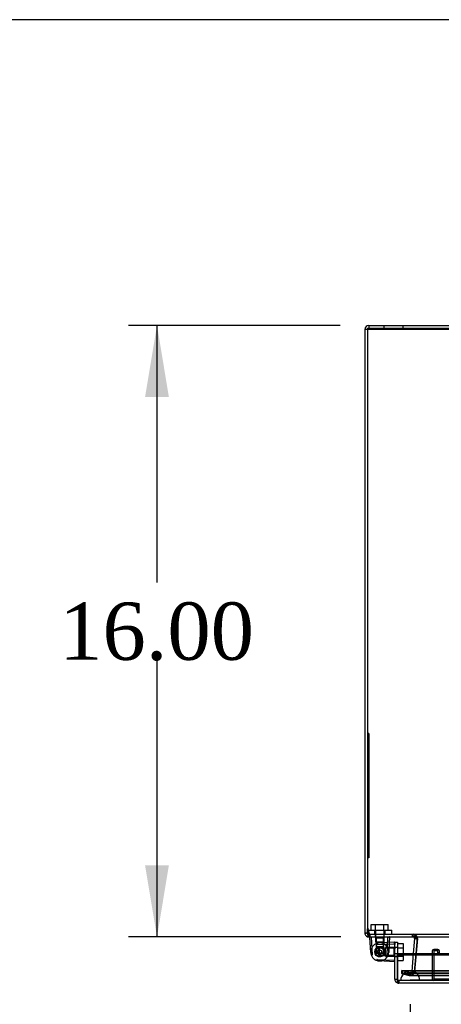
# Model space of a CAD drawing. Header units: inches. Extents: x 1 to 299, y -2 to 199.
# Tile 15 of 26: x 51 to 62, y 173 to 199. Entities that reach past the tile are written whole.
import ezdxf
from ezdxf.enums import TextEntityAlignment as Align
from ezdxf.lldxf.tags import DXFTag

# ---------------------------------------------------------------- set-up
doc = ezdxf.new("R2010")
doc.units = ezdxf.units.IN
doc.header["$MEASUREMENT"] = 0
for name, color, linetype in [('COM70220', 7, 'Continuous'), ('COM70708-4', 7, 'Continuous'), ('COM70709-12', 7, 'Continuous'), ('COM70710-7', 7, 'Continuous'), ('COM70712-12', 7, 'Continuous'), ('COM70714-4', 7, 'Continuous'), ('Default', 7, 'Continuous'), ('HNG86659-1', 7, 'Continuous'), ('HNG86659-2', 7, 'Continuous'), ('LAB86820', 7, 'Continuous'), ('SCS86661', 7, 'Continuous'), ('WAM30017', 7, 'Continuous')]:
    doc.layers.add(name, color=color, linetype=linetype)
doc.styles.add('SEACAD_Times_New_Roman', font='times.ttf')
tags = doc.linetypes.add('HIDDEN2', pattern=[0.1875, 0.125, -0.0625]).pattern_tags.tags
tags[6:7] = [DXFTag(74, 4), DXFTag(75, 0), DXFTag(340, '0'), DXFTag(46, 0.0), DXFTag(50, 0.0), DXFTag(44, 0.0), DXFTag(45, 0.0)]
tags[4:5] = [DXFTag(74, 4), DXFTag(75, 0), DXFTag(340, '0'), DXFTag(46, 0.0), DXFTag(50, 0.0), DXFTag(44, 0.0), DXFTag(45, 0.0)]
doc.dimstyles.new('HAMMOND_(STH_-_300x200)', dxfattribs={"dimtxt": 1.5, "dimasz": 1.875, "dimexe": 0.75, "dimexo": 0.75, "dimgap": 0.375, "dimtad": 0, "dimtih": 1, "dimtoh": 1, "dimzin": 0, "dimdsep": 46, "dimtxsty": 'SEACAD_Times_New_Roman', "dimblk1": '_SE_FILLED', "dimblk2": '_SE_FILLED', "dimsah": 1, "dimcen": 0.75, "dimadec": 0, "dimazin": 0, "dimtfac": 0.8, "dimtofl": 0, "dimtmove": 0, "dimatfit": 3, "dimfxl": 1, "dimtolj": 1, "dimtzin": 0, "dimarcsym": 0})

# ---------------------------------------------------------------- blocks, each defined once
blk = doc.blocks.new('SE3')
at = {"layer": 'COM70220', "color": 7, "linetype": 'HIDDEN2'}
for p, q in [((61.2, 174.04), (60.95, 174.04)), ((94.319, 174.04), (61.2, 174.04)), ((60.95, 173.794), (60.701, 173.792)), ((60.701, 173.792), (60.701, 173.791)), ((61.2, 173.792), (60.701, 173.792)), ((61.2, 173.791), (60.701, 173.791)), ((61.199, 173.792), (60.95, 173.794)), ((61.2, 173.794), (60.95, 173.794)), ((61.199, 173.791), (61.199, 173.792)), ((94.319, 173.794), (61.2, 173.794)), ((94.319, 173.792), (61.2, 173.792)), ((94.319, 173.791), (61.2, 173.791))]:
    blk.add_line(p, q, dxfattribs=at)
blk.add_arc((60.95, 173.79), 0.25, 0, 180, dxfattribs=at)
at = {"layer": 'COM70708-4', "color": 7, "linetype": 'Continuous'}
for p, q in [((59.868, 190.928), (59.868, 190.856)), ((59.868, 190.928), (95.688, 190.928)), ((59.76, 190.82), (59.76, 175.036)), ((59.832, 190.82), (59.76, 190.82)), ((59.868, 190.856), (95.688, 190.856)), ((59.76, 175.036), (59.765, 175.006)), ((59.76, 175.036), (59.832, 175.036)), ((59.834, 175.026), (59.765, 175.006)), ((59.832, 175.036), (59.832, 175.143)), ((59.832, 175.036), (59.834, 175.026)), ((59.868, 174.998), (59.868, 174.928)), ((59.868, 174.928), (59.884, 174.928)), ((61.046, 174.923), (61.05, 174.928)), ((61.049, 174.921), (61.053, 174.927)), ((61.063, 174.889), (61.028, 174.491)), ((61.049, 174.921), (61.046, 174.923)), ((61.063, 174.895), (61.119, 174.9)), ((61.063, 174.889), (61.063, 174.895)), ((61.063, 174.889), (61.126, 174.884)), ((61.1, 174.491), (61.127, 174.796)), ((61.13, 174.834), (61.131, 174.847))]:
    blk.add_line(p, q, dxfattribs=at)
at = {"layer": 'COM70708-4', "color": 7, "linetype": 'HIDDEN2'}
for p, q in [((60.26, 190.928), (60.26, 190.856)), ((60.76, 190.856), (60.76, 190.928)), ((59.834, 175.026), (59.765, 175.006)), ((59.884, 175), (59.868, 175)), ((59.868, 175), (59.868, 174.998)), ((60.031, 175), (60.031, 174.928)), ((60.271, 174.928), (60.271, 175)), ((61.006, 174.928), (61.006, 175)), ((61.027, 174.928), (61.027, 175)), ((61.046, 174.923), (61.085, 174.983)), ((61.05, 174.928), (61.085, 174.983)), ((61.053, 174.927), (61.092, 174.979)), ((61.092, 174.979), (61.085, 174.983)), ((61.119, 174.9), (61.135, 174.901)), ((61.126, 174.884), (61.135, 174.883)), ((61.127, 174.796), (61.13, 174.834)), ((61.131, 174.847), (61.135, 174.883)), ((61.135, 174.883), (61.135, 174.901)), ((61.028, 174.491), (60.987, 174.02)), ((61.058, 174.014), (61.1, 174.491)), ((60.737, 174.043), (60.718, 173.974)), ((60.718, 173.974), (60.923, 173.919)), ((60.942, 173.989), (60.737, 174.043)), ((60.942, 173.989), (60.923, 173.919)), ((60.923, 173.919), (60.951, 173.915)), ((60.942, 173.989), (60.951, 173.987)), ((60.951, 173.987), (60.971, 173.994)), ((60.951, 173.987), (60.951, 173.915)), ((60.971, 173.994), (60.986, 174.015)), ((60.971, 173.994), (61.012, 173.934)), ((60.986, 174.015), (60.987, 174.02)), ((60.986, 174.015), (61.056, 173.998)), ((60.987, 174.02), (61.058, 174.014)), ((61.056, 173.998), (61.058, 174.014))]:
    blk.add_line(p, q, dxfattribs=at)
at = {"layer": 'COM70708-4', "color": 7, "linetype": 'Continuous'}
for centre, radius, start, end in [((59.868, 190.82), 0.108, 90, 180), ((59.868, 175.036), 0.108, 196.2388, 270), ((59.868, 175.036), 0.036, 196.2388, 270), ((61.027, 174.892), 0.036, 4.6176, 53.1651)]:
    blk.add_arc(centre, radius, start, end, dxfattribs=at)
at = {"layer": 'COM70708-4', "color": 7, "linetype": 'HIDDEN2'}
for centre, radius, start, end in [((59.868, 190.82), 0.036, 90, 180), ((61.027, 174.892), 0.108, 57.2231, 90), ((61.027, 174.892), 0.108, 4.6177, 53.1651), ((60.951, 174.023), 0.108, 269.9999, 304.2101), ((60.951, 174.023), 0.108, 304.2101, 346.2157)]:
    blk.add_arc(centre, radius, start, end, dxfattribs=at)
at = {"layer": 'COM70709-12', "color": 7, "linetype": 'Continuous'}
for p, q in [((59.832, 190.858), (59.832, 190.827)), ((59.832, 190.827), (95.688, 190.827)), ((59.832, 190.827), (59.832, 175.143)), ((59.832, 175.143), (59.87, 174.991)), ((59.884, 174.928), (95.636, 174.928)), ((61.13, 174.831), (61.101, 174.491)), ((61.126, 174.889), (61.126, 174.883))]:
    blk.add_line(p, q, dxfattribs=at)
at = {"layer": 'COM70709-12', "color": 7, "linetype": 'HIDDEN2'}
for p, q in [((59.832, 190.858), (95.688, 190.858)), ((59.832, 175.173), (59.87, 175.021)), ((59.87, 175.021), (59.87, 174.991)), ((59.884, 175), (95.636, 175)), ((59.884, 175), (59.884, 174.928)), ((59.894, 175), (59.894, 174.928)), ((61.004, 175), (61.004, 174.928)), ((61.13, 174.825), (61.064, 174.043)), ((61.124, 174.892), (61.124, 174.892)), ((61.13, 174.825), (61.13, 174.831)), ((61.131, 174.845), (61.131, 174.851)), ((61.101, 174.491), (61.064, 174.049)), ((60.732, 174.047), (94.788, 174.047)), ((60.944, 173.992), (60.732, 174.047)), ((60.732, 173.977), (60.732, 174.047)), ((60.732, 173.977), (94.788, 173.977)), ((60.944, 173.923), (60.732, 173.977)), ((60.944, 173.992), (60.944, 173.923)), ((60.958, 173.991), (94.562, 173.991)), ((60.958, 173.919), (94.562, 173.919)), ((61.064, 174.049), (61.039, 174.024)), ((61.064, 174.043), (61.039, 174.017)), ((61.039, 174.024), (61.039, 174.017)), ((61.064, 174.043), (61.064, 174.049))]:
    blk.add_line(p, q, dxfattribs=at)
at = {"layer": 'COM70709-12', "color": 7, "linetype": 'Continuous'}
for centre, start_param in [((61.004, 174.851), 2.985222), ((61.004, 174.845), 3.166269)]:
    blk.add_ellipse(centre, major_axis=(-0.128, 0), ratio=0.996195, start_param=start_param, end_param=3.445043, dxfattribs=at)
at = {"layer": 'COM70709-12', "color": 7, "linetype": 'HIDDEN2'}
blk.add_ellipse((61.004, 174.845), major_axis=(-0.128, 0), ratio=0.996195, start_param=2.985222, end_param=3.166269, dxfattribs=at)
for points, knots in [([(59.87, 175.021), (59.871, 175.018), (59.872, 175.015), (59.875, 175.01), (59.876, 175.008), (59.878, 175.004), (59.879, 175.003), (59.882, 175.001), (59.883, 175), (59.884, 175)], [0, 0, 0, 0, 0.25, 0.25, 0.5, 0.5, 0.75, 0.75, 1, 1, 1, 1]), ([(61.004, 175), (61.011, 175), (61.017, 175), (61.031, 175), (61.037, 175), (61.05, 174.999), (61.056, 174.998), (61.068, 174.995), (61.074, 174.993), (61.079, 174.989)], [0, 0, 0, 0, 0.125, 0.125, 0.25, 0.25, 0.375, 0.375, 0.5, 0.5, 0.5, 0.5]), ([(61.095, 174.975), (61.099, 174.969), (61.104, 174.961), (61.112, 174.942), (61.115, 174.932), (61.121, 174.908), (61.124, 174.896), (61.126, 174.883)], [0.625, 0.625, 0.625, 0.625, 0.75, 0.75, 0.875, 0.875, 1, 1, 1, 1]), ([(60.944, 173.992), (60.952, 173.991), (60.96, 173.991), (60.976, 173.992), (60.984, 173.994), (60.999, 174), (61.007, 174.004), (61.023, 174.013), (61.031, 174.019), (61.039, 174.024)], [0, 0, 0, 0, 0.25, 0.25, 0.5, 0.5, 0.75, 0.75, 1, 1, 1, 1]), ([(60.968, 173.921), (60.976, 173.923), (60.984, 173.929), (60.999, 173.947), (61.007, 173.959), (61.023, 173.987), (61.031, 174.002), (61.039, 174.017)], [0.25, 0.25, 0.25, 0.25, 0.5, 0.5, 0.75, 0.75, 1, 1, 1, 1])]:
    blk.add_open_spline(points, degree=3, knots=knots, dxfattribs=at)
at = {"layer": 'COM70709-12', "color": 7, "linetype": 'Continuous'}
for points, knots in [([(59.87, 174.991), (59.872, 174.972), (59.875, 174.956), (59.879, 174.934), (59.882, 174.928), (59.884, 174.928)], [0, 0, 0, 0, 0.5, 0.5, 1, 1, 1, 1]), ([(61.004, 174.928), (61.007, 174.928), (61.013, 174.928), (61.022, 174.928), (61.031, 174.928), (61.039, 174.928), (61.048, 174.928), (61.056, 174.928), (61.064, 174.927), (61.072, 174.926), (61.082, 174.924), (61.095, 174.921), (61.106, 174.914), (61.113, 174.907), (61.118, 174.902), (61.122, 174.896), (61.125, 174.891), (61.126, 174.889)], [0, 0, 0, 0, 0.063093, 0.126012, 0.188588, 0.250653, 0.312042, 0.372603, 0.432197, 0.490695, 0.547978, 0.671793, 0.788214, 0.843718, 0.897427, 0.949464, 1, 1, 1, 1])]:
    blk.add_open_spline(points, degree=3, knots=knots, dxfattribs=at)
at = {"layer": 'COM70709-12', "color": 7, "linetype": 'HIDDEN2'}
blk.add_open_spline([(60.944, 173.923), (60.949, 173.92), (60.954, 173.919), (60.958, 173.919)], degree=3, dxfattribs=at)
at = {"layer": 'COM70710-7', "color": 7, "linetype": 'HIDDEN2'}
for p, q in [((59.832, 190.856), (59.868, 190.856)), ((61.085, 174.923), (61.085, 174.983)), ((61.092, 174.921), (61.092, 174.979)), ((61.135, 174.889), (61.058, 174.02)), ((61.133, 174.895), (61.133, 174.901)), ((61.133, 174.901), (61.135, 174.883)), ((61.134, 174.892), (61.134, 174.892)), ((60.737, 174.043), (94.783, 174.043)), ((60.737, 174.043), (60.737, 173.974)), ((60.942, 173.919), (60.737, 173.974)), ((60.737, 173.974), (94.783, 173.974)), ((60.942, 173.989), (60.942, 173.919)), ((61.005, 173.992), (60.951, 173.987)), ((60.951, 173.915), (94.57, 173.915)), ((60.958, 173.987), (94.57, 173.987)), ((61.012, 173.994), (61.005, 173.992)), ((61.005, 173.992), (61.005, 173.93)), ((61.012, 173.934), (61.005, 173.93)), ((61.055, 174.015), (61.012, 173.994)), ((61.012, 173.994), (61.012, 173.934)), ((61.055, 174.015), (61.055, 173.998)), ((61.058, 174.014), (61.055, 173.998)), ((61.058, 174.02), (61.058, 174.014))]:
    blk.add_line(p, q, dxfattribs=at)
at = {"layer": 'COM70710-7', "color": 7, "linetype": 'Continuous'}
for p, q in [((59.835, 175.026), (59.832, 175.036)), ((59.835, 175.006), (59.832, 175.036)), ((59.835, 175.026), (59.835, 175.006))]:
    blk.add_line(p, q, dxfattribs=at)
at = {"layer": 'COM70710-7', "color": 7, "linetype": 'HIDDEN2'}
blk.add_arc((60.992, 174.716), 0.228, 51.7223, 63.9782, dxfattribs=at)
blk.add_open_spline([(59.868, 174.928), (59.865, 174.928), (59.863, 174.93), (59.857, 174.938), (59.854, 174.943), (59.849, 174.957), (59.846, 174.965), (59.84, 174.984), (59.838, 174.995), (59.835, 175.006)], degree=3, knots=[0, 0, 0, 0, 0.25, 0.25, 0.5, 0.5, 0.75, 0.75, 1, 1, 1, 1], dxfattribs=at)
at = {"layer": 'COM70712-12', "color": 7, "linetype": 'Continuous'}
for p, q in [((60.545, 174.779), (60.545, 174.79)), ((60.545, 174.79), (60.617, 174.79)), ((60.545, 174.665), (60.545, 174.729)), ((60.617, 174.79), (60.617, 174.665)), ((60.545, 174.665), (60.545, 174.616)), ((60.545, 174.491), (60.545, 174.616)), ((60.545, 173.826), (60.545, 174.491)), ((60.545, 174.491), (60.617, 174.491)), ((60.617, 174.665), (60.617, 174.616)), ((60.617, 174.616), (60.617, 174.491)), ((60.617, 173.826), (60.617, 174.491)), ((60.617, 174.491), (94.903, 174.491)), ((60.617, 174.491), (60.617, 174.46)), ((60.617, 174.46), (60.617, 173.781)), ((60.617, 174.46), (94.903, 174.46)), ((60.545, 173.826), (60.617, 173.826)), ((60.617, 173.725), (60.617, 173.826)), ((60.617, 173.725), (60.617, 173.825)), ((60.617, 173.781), (60.617, 173.723)), ((60.617, 173.725), (60.617, 173.725)), ((94.867, 173.718), (60.653, 173.718))]:
    blk.add_line(p, q, dxfattribs=at)
at = {"layer": 'COM70712-12', "color": 7, "linetype": 'HIDDEN2'}
for p, q in [((60.617, 174.655), (60.545, 174.655)), ((60.545, 174.415), (60.617, 174.415)), ((94.867, 173.79), (60.653, 173.79)), ((60.653, 173.79), (60.653, 173.718))]:
    blk.add_line(p, q, dxfattribs=at)
at = {"layer": 'COM70712-12', "color": 7, "linetype": 'Continuous'}
for radius, start, end in [(0.108, 180, 250.5288), (0.036, 180, 182.6798), (0.108, 250.5509, 270)]:
    blk.add_arc((60.653, 173.826), radius, start, end, dxfattribs=at)
at = {"layer": 'COM70712-12', "color": 7, "linetype": 'HIDDEN2'}
blk.add_arc((60.653, 173.826), 0.036, 182.6798, 270, dxfattribs=at)
blk.add_ellipse((60.653, 173.826), major_axis=(-0.0396, 0), ratio=0.908294, start_param=0.436332, end_param=1.570796, dxfattribs=at)
at = {"layer": 'COM70712-12', "color": 7, "linetype": 'Continuous'}
blk.add_ellipse((60.653, 173.826), major_axis=(-0.119, 0), ratio=0.908294, start_param=1.263899, end_param=1.570796, dxfattribs=at)
at = {"layer": 'COM70714-4', "color": 7, "linetype": 'HIDDEN2'}
for p, q in [((61.526, 174.56), (61.526, 173.833)), ((61.566, 174.56), (61.566, 173.833)), ((61.671, 174.603), (61.569, 174.603)), ((61.671, 174.563), (61.569, 174.563)), ((61.674, 174.509), (61.674, 174.56)), ((61.714, 174.509), (61.674, 174.509)), ((61.714, 174.509), (61.714, 174.56)), ((61.569, 173.83), (62.296, 173.83))]:
    blk.add_line(p, q, dxfattribs=at)
for centre, radius, start, end in [((61.569, 174.56), 0.043, 90, 180), ((61.569, 174.56), 0.003, 90, 180), ((61.671, 174.56), 0.043, 0, 90), ((61.671, 174.56), 0.003, 0, 90), ((61.569, 173.833), 0.043, 180, 270), ((61.569, 173.833), 0.003, 180, 270)]:
    blk.add_arc(centre, radius, start, end, dxfattribs=at)
at = {"layer": 'HNG86659-1', "color": 7, "linetype": 'HIDDEN2'}
for p, q in [((60.033, 174.928), (60.054, 174.907)), ((60.248, 174.907), (60.269, 174.928)), ((59.958, 174.458), (59.935, 174.918)), ((60.054, 174.907), (60.248, 174.907)), ((60.054, 174.907), (60.054, 174.674)), ((60.054, 174.907), (60.054, 174.674)), ((60.054, 174.674), (60.054, 174.606)), ((60.054, 174.674), (60.248, 174.674)), ((60.248, 174.674), (60.248, 174.907)), ((60.248, 174.907), (60.248, 174.674)), ((60.248, 174.606), (60.248, 174.674)), ((60.345, 174.458), (60.367, 174.918)), ((60.4, 174.783), (60.387, 174.523)), ((60.533, 174.751), (60.533, 174.751)), ((60.054, 174.606), (60.054, 174.515)), ((60.054, 174.515), (60.248, 174.515)), ((60.054, 174.515), (60.151, 174.459)), ((60.132, 174.631), (60.076, 174.535)), ((60.076, 174.535), (60.132, 174.438)), ((60.132, 174.631), (60.132, 174.438)), ((60.291, 174.631), (60.132, 174.631)), ((60.132, 174.438), (60.291, 174.438)), ((60.151, 174.459), (60.248, 174.515)), ((60.248, 174.515), (60.248, 174.606)), ((60.524, 174.631), (60.291, 174.631)), ((60.524, 174.631), (60.291, 174.631)), ((60.291, 174.631), (60.291, 174.438)), ((60.291, 174.438), (60.524, 174.438)), ((60.524, 174.438), (60.291, 174.438)), ((60.545, 174.653), (60.524, 174.631)), ((60.524, 174.631), (60.524, 174.438)), ((60.524, 174.438), (60.545, 174.417)), ((60.533, 174.319), (60.533, 174.318))]:
    blk.add_line(p, q, dxfattribs=at)
at = {"layer": 'HNG86659-1', "color": 7, "linetype": 'Continuous'}
for p, q in [((59.915, 174.523), (59.896, 174.916)), ((59.935, 174.917), (59.935, 174.917)), ((60.074, 174.728), (60.091, 174.729)), ((60.091, 174.729), (60.532, 174.751)), ((60.533, 174.79), (60.14, 174.771)), ((60.367, 174.917), (60.368, 174.917)), ((60.407, 174.916), (60.4, 174.783)), ((60.532, 174.751), (60.534, 174.751)), ((60.545, 174.76), (60.545, 174.778)), ((60.545, 174.76), (60.545, 174.729)), ((60.074, 174.341), (60.091, 174.341)), ((60.091, 174.341), (60.532, 174.319)), ((60.533, 174.279), (60.14, 174.299)), ((60.532, 174.319), (60.534, 174.319))]:
    blk.add_line(p, q, dxfattribs=at)
at = {"layer": 'HNG86659-1', "color": 7, "linetype": 'HIDDEN2'}
for radius in [0.132, 0.132, 0.12]:
    blk.add_circle((60.151, 174.535), radius, dxfattribs=at)
at = {"layer": 'HNG86659-1', "color": 7, "linetype": 'Continuous'}
for centre, radius, start, end in [((59.908, 174.917), 0.0118, 90, 164.6377), ((60.395, 174.917), 0.0118, 15.3623, 90), ((59.908, 174.917), 0.0118, 164.6409, 182.8176), ((59.901, 174.719), 0.201, 80.3404, 91.3274), ((60.151, 174.535), 0.236, 105.4689, 180), ((60.151, 174.535), 0.236, 92.8208, 105.4689), ((60.401, 174.719), 0.201, 88.6775, 99.6547), ((60.395, 174.917), 0.0118, 357.1824, 15.3591), ((60.533, 174.778), 0.0118, 71.3111, 92.8208), ((60.533, 174.778), 0.0118, 0, 71.3111), ((60.366, 174.768), 0.172, 357.9483, 7.0528), ((60.151, 174.535), 0.236, 173.041, 193.6365), ((60.151, 174.535), 0.236, 180, 254.5311), ((60.151, 174.535), 0.236, 149.2635, 151.2117), ((60.151, 174.535), 0.236, 254.5311, 267.1792), ((60.533, 174.291), 0.0118, 267.1792, 288.6889), ((60.366, 174.301), 0.172, 352.9472, 2.0517), ((60.533, 174.291), 0.0118, 288.6889, 0)]:
    blk.add_arc(centre, radius, start, end, dxfattribs=at)
at = {"layer": 'HNG86659-1', "color": 7, "linetype": 'HIDDEN2'}
for centre, radius, start, end in [((59.918, 174.749), 0.172, 87.9483, 97.0528), ((60.151, 174.535), 0.236, 144.6194, 149.2635), ((60.151, 174.535), 0.236, 100.2232, 121.5301), ((60.151, 174.535), 0.236, 59.2635, 98.9348), ((60.151, 174.535), 0.236, 59.2635, 92.8208), ((60.151, 174.535), 0.236, 300.7365, 59.2635), ((60.385, 174.749), 0.172, 82.9472, 92.0517), ((60.335, 174.785), 0.201, 350.3453, 1.3225), ((60.151, 174.535), 0.12, 90, 270), ((60.151, 174.535), 0.236, 242.3861, 300.7365), ((60.151, 174.535), 0.236, 267.1792, 300.7365), ((60.335, 174.284), 0.201, 358.6726, 9.6596)]:
    blk.add_arc(centre, radius, start, end, dxfattribs=at)
for points, knots in [([(59.924, 174.922), (59.924, 174.924), (59.924, 174.925), (59.925, 174.928), (59.925, 174.928), (59.926, 174.928)], [0, 0, 0, 0, 0.5, 0.5, 1, 1, 1, 1]), ([(60.379, 174.922), (60.378, 174.924), (60.378, 174.925), (60.378, 174.928), (60.377, 174.928), (60.377, 174.928)], [0, 0, 0, 0, 0.5, 0.5, 1, 1, 1, 1]), ([(59.935, 174.918), (59.933, 174.917), (59.931, 174.918), (59.927, 174.92), (59.926, 174.921), (59.924, 174.922)], [0, 0, 0, 0, 0.5, 0.5, 1, 1, 1, 1]), ([(60.367, 174.918), (60.369, 174.917), (60.371, 174.918), (60.375, 174.92), (60.377, 174.921), (60.379, 174.922)], [0, 0, 0, 0, 0.5, 0.5, 1, 1, 1, 1]), ([(59.924, 174.472), (59.926, 174.471), (59.928, 174.471), (59.934, 174.471), (59.937, 174.471), (59.943, 174.471), (59.944, 174.47), (59.948, 174.47), (59.95, 174.469), (59.953, 174.467), (59.954, 174.465), (59.956, 174.462), (59.957, 174.46), (59.958, 174.458)], [0, 0, 0, 0, 0.25, 0.25, 0.5, 0.5, 0.625, 0.625, 0.75, 0.75, 0.875, 0.875, 1, 1, 1, 1]), ([(60.379, 174.472), (60.377, 174.471), (60.374, 174.471), (60.368, 174.471), (60.365, 174.471), (60.36, 174.471), (60.358, 174.47), (60.354, 174.47), (60.352, 174.469), (60.349, 174.467), (60.348, 174.465), (60.346, 174.462), (60.345, 174.46), (60.345, 174.458)], [0, 0, 0, 0, 0.25, 0.25, 0.5, 0.5, 0.625, 0.625, 0.75, 0.75, 0.875, 0.875, 1, 1, 1, 1])]:
    blk.add_open_spline(points, degree=3, knots=knots, dxfattribs=at)
at = {"layer": 'HNG86659-1', "color": 7, "linetype": 'Continuous'}
for points, knots in [([(60.088, 174.762), (60.088, 174.76), (60.088, 174.758), (60.088, 174.752), (60.088, 174.749), (60.087, 174.743), (60.087, 174.741), (60.086, 174.738), (60.085, 174.736), (60.083, 174.733), (60.082, 174.731), (60.078, 174.729), (60.076, 174.729), (60.074, 174.728)], [0, 0, 0, 0, 0.25, 0.25, 0.5, 0.5, 0.625, 0.625, 0.75, 0.75, 0.875, 0.875, 1, 1, 1, 1]), ([(60.534, 174.751), (60.534, 174.753), (60.535, 174.755), (60.536, 174.758), (60.537, 174.76), (60.538, 174.762)], [0, 0, 0, 0, 0.5, 0.5, 1, 1, 1, 1]), ([(60.538, 174.762), (60.54, 174.762), (60.542, 174.762), (60.544, 174.761), (60.545, 174.761), (60.545, 174.76)], [0, 0, 0, 0, 0.5, 0.5, 1, 1, 1, 1]), ([(60.088, 174.307), (60.088, 174.309), (60.088, 174.312), (60.088, 174.317), (60.088, 174.321), (60.087, 174.326), (60.087, 174.328), (60.086, 174.332), (60.085, 174.334), (60.083, 174.337), (60.082, 174.338), (60.078, 174.34), (60.076, 174.341), (60.074, 174.341)], [0, 0, 0, 0, 0.25, 0.25, 0.5, 0.5, 0.625, 0.625, 0.75, 0.75, 0.875, 0.875, 1, 1, 1, 1]), ([(60.534, 174.319), (60.534, 174.317), (60.535, 174.315), (60.536, 174.311), (60.537, 174.309), (60.538, 174.307)], [0, 0, 0, 0, 0.5, 0.5, 1, 1, 1, 1]), ([(60.538, 174.307), (60.54, 174.307), (60.542, 174.308), (60.544, 174.308), (60.545, 174.309), (60.545, 174.309)], [0, 0, 0, 0, 0.5, 0.5, 1, 1, 1, 1])]:
    blk.add_open_spline(points, degree=3, knots=knots, dxfattribs=at)
at = {"layer": 'HNG86659-2', "color": 7, "linetype": 'HIDDEN2'}
for p, q in [((60.036, 174.559), (60.03, 174.553)), ((60.03, 174.517), (60.035, 174.51)), ((60.033, 174.568), (60.036, 174.559)), ((60.035, 174.51), (60.033, 174.502)), ((60.056, 174.604), (60.047, 174.601)), ((60.047, 174.469), (60.055, 174.466)), ((60.055, 174.466), (60.056, 174.457)), ((60.056, 174.613), (60.056, 174.604)), ((60.092, 174.637), (60.083, 174.637)), ((60.083, 174.432), (60.092, 174.433)), ((60.097, 174.645), (60.092, 174.637)), ((60.092, 174.433), (60.096, 174.425)), ((60.13, 174.413), (60.138, 174.417)), ((60.139, 174.652), (60.131, 174.656)), ((60.138, 174.417), (60.146, 174.412)), ((60.146, 174.658), (60.139, 174.652)), ((60.181, 174.415), (60.187, 174.422)), ((60.188, 174.647), (60.182, 174.654)), ((60.187, 174.422), (60.196, 174.42)), ((60.197, 174.649), (60.188, 174.647)), ((60.227, 174.438), (60.23, 174.447)), ((60.23, 174.622), (60.228, 174.631)), ((60.239, 174.621), (60.23, 174.622)), ((60.23, 174.447), (60.239, 174.448)), ((60.259, 174.583), (60.26, 174.591)), ((60.267, 174.577), (60.259, 174.583)), ((60.259, 174.486), (60.266, 174.491)), ((60.26, 174.477), (60.259, 174.486)), ((60.269, 174.534), (60.274, 174.542)), ((60.274, 174.527), (60.269, 174.534))]:
    blk.add_line(p, q, dxfattribs=at)
for radius in [0.118, 0.0492]:
    blk.add_circle((60.151, 174.535), radius, dxfattribs=at)
for start, end in [(171.5538, 188.4462), (147.536, 164.4283), (195.3038, 212.1962), (123.5181, 140.4104), (219.3217, 236.214), (243.3396, 260.2319), (99.5003, 116.3926), (75.4824, 92.3747), (267.3574, 284.2497), (291.3753, 308.2676), (51.4646, 68.3569), (27.4467, 44.339), (315.3931, 332.2855), (339.411, 356.3033), (3.4288, 20.3212)]:
    blk.add_arc((60.151, 174.535), 0.123, start, end, dxfattribs=at)
at = {"layer": 'LAB86820', "color": 7, "linetype": 'HIDDEN2'}
for p, q in [((59.862, 180.25), (59.832, 180.25)), ((59.862, 180.25), (59.862, 177)), ((59.867, 180.086), (59.862, 180.086)), ((59.867, 180.086), (59.862, 180.086)), ((59.867, 180.029), (59.867, 180.086)), ((59.867, 180.075), (59.862, 180.075)), ((59.867, 180.04), (59.862, 180.04)), ((59.867, 180.025), (59.862, 180.025)), ((59.867, 180.022), (59.862, 180.022)), ((59.867, 180.001), (59.862, 180.001)), ((59.867, 179.991), (59.862, 179.991)), ((59.867, 179.975), (59.862, 179.975)), ((59.867, 179.965), (59.862, 179.965)), ((59.867, 179.964), (59.862, 179.964)), ((59.867, 179.934), (59.862, 179.934)), ((59.867, 179.924), (59.862, 179.924)), ((59.867, 179.909), (59.862, 179.909)), ((59.867, 179.898), (59.862, 179.898)), ((59.867, 179.859), (59.862, 179.859)), ((59.867, 179.848), (59.862, 179.848)), ((59.867, 179.837), (59.862, 179.837)), ((59.867, 179.828), (59.862, 179.828)), ((59.867, 180.039), (59.867, 180.075)), ((59.867, 180.001), (59.867, 180.025)), ((59.867, 180.022), (59.867, 180.002)), ((59.867, 179.991), (59.867, 180.001)), ((59.867, 179.964), (59.867, 179.975)), ((59.867, 179.934), (59.867, 179.964)), ((59.867, 179.924), (59.867, 179.934)), ((59.867, 179.861), (59.867, 179.909)), ((59.867, 179.876), (59.867, 179.871)), ((59.867, 179.846), (59.867, 179.848)), ((59.867, 179.78), (59.867, 179.828)), ((59.867, 179.817), (59.862, 179.817)), ((59.867, 179.778), (59.862, 179.778)), ((59.867, 179.776), (59.862, 179.776)), ((59.867, 179.775), (59.862, 179.775)), ((59.867, 179.724), (59.862, 179.724)), ((59.867, 179.714), (59.862, 179.714)), ((59.867, 179.631), (59.862, 179.631)), ((59.867, 179.62), (59.862, 179.62)), ((59.867, 179.611), (59.862, 179.611)), ((59.867, 179.61), (59.862, 179.61)), ((59.867, 179.609), (59.862, 179.609)), ((59.867, 179.599), (59.862, 179.599)), ((59.867, 179.588), (59.862, 179.588)), ((59.867, 179.586), (59.862, 179.586)), ((59.867, 179.58), (59.862, 179.58)), ((59.867, 179.573), (59.862, 179.573)), ((59.867, 179.795), (59.867, 179.79)), ((59.867, 179.724), (59.867, 179.766)), ((59.867, 179.745), (59.867, 179.766)), ((59.867, 179.714), (59.867, 179.724)), ((59.867, 179.643), (59.867, 179.702)), ((59.867, 179.663), (59.867, 179.685)), ((59.867, 179.62), (59.867, 179.631)), ((59.867, 179.599), (59.867, 179.609)), ((59.867, 179.588), (59.867, 179.599)), ((59.867, 179.58), (59.867, 179.588)), ((59.867, 179.517), (59.867, 179.573)), ((59.867, 179.559), (59.862, 179.559)), ((59.867, 179.559), (59.862, 179.559)), ((59.867, 179.528), (59.862, 179.528)), ((59.867, 179.517), (59.862, 179.517)), ((59.867, 179.515), (59.862, 179.515)), ((59.867, 179.509), (59.862, 179.509)), ((59.867, 179.508), (59.862, 179.508)), ((59.867, 179.498), (59.862, 179.498)), ((59.867, 179.442), (59.862, 179.442)), ((59.867, 179.431), (59.862, 179.431)), ((59.867, 179.431), (59.862, 179.431)), ((59.867, 179.43), (59.862, 179.43)), ((59.867, 179.42), (59.862, 179.42)), ((59.867, 179.414), (59.862, 179.414)), ((59.867, 179.404), (59.862, 179.404)), ((59.867, 179.346), (59.862, 179.346)), ((59.867, 179.336), (59.862, 179.336)), ((59.867, 179.336), (59.862, 179.336)), ((59.867, 179.326), (59.862, 179.326)), ((59.867, 179.326), (59.862, 179.326)), ((59.867, 179.559), (59.867, 179.517)), ((59.867, 179.508), (59.867, 179.455)), ((59.867, 179.431), (59.867, 179.442)), ((59.867, 179.421), (59.867, 179.431)), ((59.867, 179.404), (59.867, 179.414)), ((59.867, 179.346), (59.867, 179.391)), ((59.867, 179.336), (59.867, 179.346)), ((59.867, 179.33), (59.867, 179.336)), ((59.867, 179.278), (59.867, 179.323)), ((59.867, 179.278), (59.862, 179.278)), ((59.867, 179.268), (59.862, 179.268)), ((59.867, 179.255), (59.862, 179.255)), ((59.867, 179.242), (59.862, 179.242)), ((59.867, 179.241), (59.862, 179.241)), ((59.867, 179.21), (59.862, 179.21)), ((59.867, 179.199), (59.862, 179.199)), ((59.867, 179.194), (59.862, 179.194)), ((59.867, 179.184), (59.862, 179.184)), ((59.867, 179.154), (59.862, 179.154)), ((59.867, 179.154), (59.862, 179.154)), ((59.867, 179.143), (59.862, 179.143)), ((59.867, 179.108), (59.862, 179.108)), ((59.867, 179.09), (59.862, 179.09)), ((59.867, 179.268), (59.867, 179.278)), ((59.867, 179.199), (59.867, 179.255)), ((59.867, 179.241), (59.867, 179.199)), ((59.867, 179.184), (59.867, 179.192)), ((59.867, 179.156), (59.867, 179.172)), ((59.867, 179.096), (59.867, 179.154)), ((59.867, 179.107), (59.867, 179.143)), ((59.867, 179.042), (59.867, 179.083)), ((59.867, 179.042), (59.862, 179.042)), ((59.867, 179.032), (59.862, 179.032)), ((59.867, 179.029), (59.862, 179.029)), ((59.867, 179.029), (59.862, 179.029)), ((59.867, 178.953), (59.862, 178.953)), ((59.867, 178.952), (59.862, 178.952)), ((59.867, 178.938), (59.862, 178.938)), ((59.867, 178.911), (59.862, 178.911)), ((59.867, 178.901), (59.862, 178.901)), ((59.867, 178.898), (59.862, 178.898)), ((59.867, 178.89), (59.862, 178.89)), ((59.867, 178.885), (59.862, 178.885)), ((59.867, 178.884), (59.862, 178.884)), ((59.867, 178.873), (59.862, 178.873)), ((59.867, 178.8), (59.862, 178.8)), ((59.867, 178.789), (59.862, 178.789)), ((59.867, 179.032), (59.867, 179.042)), ((59.867, 178.987), (59.867, 179.002)), ((59.867, 178.961), (59.867, 178.962)), ((59.867, 178.952), (59.867, 178.953)), ((59.867, 178.89), (59.867, 178.952)), ((59.867, 178.94), (59.867, 178.925)), ((59.867, 178.885), (59.867, 178.889)), ((59.867, 178.873), (59.867, 178.884)), ((59.867, 178.815), (59.867, 178.861)), ((59.867, 178.8), (59.867, 178.84)), ((59.867, 178.789), (59.867, 178.8)), ((59.867, 178.774), (59.862, 178.774)), ((59.867, 178.764), (59.862, 178.764)), ((59.867, 178.725), (59.862, 178.725)), ((59.867, 178.724), (59.862, 178.724)), ((59.867, 178.715), (59.862, 178.715)), ((59.867, 178.701), (59.862, 178.701)), ((59.867, 178.701), (59.862, 178.701)), ((59.867, 178.67), (59.862, 178.67)), ((59.867, 178.659), (59.862, 178.659)), ((59.867, 178.657), (59.862, 178.657)), ((59.867, 178.654), (59.862, 178.654)), ((59.867, 178.648), (59.862, 178.648)), ((59.867, 178.645), (59.862, 178.645)), ((59.867, 178.644), (59.862, 178.644)), ((59.867, 178.634), (59.862, 178.634)), ((59.867, 178.631), (59.862, 178.631)), ((59.867, 178.576), (59.862, 178.576)), ((59.867, 178.566), (59.862, 178.566)), ((59.867, 178.556), (59.862, 178.556)), ((59.867, 178.549), (59.862, 178.549)), ((59.867, 178.538), (59.862, 178.538)), ((59.867, 178.726), (59.867, 178.774)), ((59.867, 178.741), (59.867, 178.736)), ((59.867, 178.659), (59.867, 178.712)), ((59.867, 178.701), (59.867, 178.659)), ((59.867, 178.645), (59.867, 178.652)), ((59.867, 178.634), (59.867, 178.644)), ((59.867, 178.628), (59.867, 178.631)), ((59.867, 178.576), (59.867, 178.621)), ((59.867, 178.566), (59.867, 178.576)), ((59.867, 178.486), (59.867, 178.549)), ((59.867, 178.483), (59.862, 178.483)), ((59.867, 178.479), (59.862, 178.479)), ((59.867, 178.445), (59.862, 178.445)), ((59.867, 178.441), (59.862, 178.441)), ((59.867, 178.421), (59.862, 178.421)), ((59.867, 178.411), (59.862, 178.411)), ((59.867, 178.34), (59.862, 178.34)), ((59.867, 178.338), (59.862, 178.338)), ((59.867, 178.335), (59.862, 178.335)), ((59.867, 178.323), (59.862, 178.323)), ((59.867, 178.312), (59.862, 178.312)), ((59.867, 178.303), (59.862, 178.303)), ((59.867, 178.297), (59.862, 178.297)), ((59.867, 178.296), (59.862, 178.296)), ((59.867, 178.286), (59.862, 178.286)), ((59.867, 178.516), (59.867, 178.519)), ((59.867, 178.501), (59.867, 178.497)), ((59.867, 178.479), (59.867, 178.479)), ((59.867, 178.459), (59.867, 178.466)), ((59.867, 178.421), (59.867, 178.445)), ((59.867, 178.441), (59.867, 178.422)), ((59.867, 178.411), (59.867, 178.421)), ((59.867, 178.34), (59.867, 178.399)), ((59.867, 178.312), (59.867, 178.34)), ((59.867, 178.303), (59.867, 178.312)), ((59.867, 178.267), (59.867, 178.297)), ((59.867, 178.267), (59.867, 178.285)), ((59.867, 178.26), (59.862, 178.26)), ((59.867, 178.25), (59.862, 178.25)), ((59.867, 178.25), (59.862, 178.25)), ((59.867, 178.25), (59.862, 178.25)), ((59.867, 178.249), (59.862, 178.249)), ((59.867, 178.195), (59.862, 178.195)), ((59.867, 178.195), (59.862, 178.195)), ((59.867, 178.184), (59.862, 178.184)), ((59.867, 178.149), (59.862, 178.149)), ((59.867, 178.148), (59.862, 178.148)), ((59.867, 178.134), (59.862, 178.134)), ((59.867, 178.125), (59.862, 178.125)), ((59.867, 178.125), (59.862, 178.125)), ((59.867, 178.114), (59.862, 178.114)), ((59.867, 178.114), (59.862, 178.114)), ((59.867, 178.11), (59.862, 178.11)), ((59.867, 178.108), (59.862, 178.108)), ((59.867, 178.106), (59.862, 178.106)), ((59.867, 178.093), (59.862, 178.093)), ((59.867, 178.083), (59.862, 178.083)), ((59.867, 178.082), (59.862, 178.082)), ((59.867, 178.074), (59.862, 178.074)), ((59.867, 178.074), (59.862, 178.074)), ((59.867, 178.073), (59.862, 178.073)), ((59.867, 178.07), (59.862, 178.07)), ((59.867, 178.064), (59.862, 178.064)), ((59.867, 178.053), (59.862, 178.053)), ((59.867, 178.05), (59.862, 178.05)), ((59.867, 178.044), (59.862, 178.044)), ((59.867, 178.043), (59.862, 178.043)), ((59.867, 178.032), (59.862, 178.032)), ((59.867, 178.027), (59.862, 178.027)), ((59.867, 178.027), (59.862, 178.027)), ((59.867, 178.021), (59.862, 178.021)), ((59.867, 178.249), (59.867, 178.26)), ((59.867, 178.249), (59.867, 178.205)), ((59.867, 178.219), (59.867, 178.229)), ((59.867, 178.137), (59.867, 178.195)), ((59.867, 178.148), (59.867, 178.184)), ((59.867, 178.172), (59.867, 178.174)), ((59.867, 178.114), (59.867, 178.125)), ((59.867, 178.125), (59.867, 178.125)), ((59.867, 178.083), (59.867, 178.11)), ((59.867, 178.073), (59.867, 178.083)), ((59.867, 178.053), (59.867, 178.064)), ((59.867, 178.043), (59.867, 178.044)), ((59.867, 178.032), (59.867, 178.043)), ((59.867, 178.021), (59.867, 178.032)), ((59.867, 178.013), (59.867, 178.021)), ((59.867, 178.016), (59.862, 178.016)), ((59.867, 178.013), (59.862, 178.013)), ((59.867, 178.013), (59.862, 178.013)), ((59.867, 178.009), (59.862, 178.009)), ((59.867, 177.989), (59.862, 177.989)), ((59.867, 177.981), (59.862, 177.981)), ((59.867, 177.979), (59.862, 177.979)), ((59.867, 177.966), (59.862, 177.966)), ((59.867, 177.966), (59.862, 177.966)), ((59.867, 177.955), (59.862, 177.955)), ((59.867, 177.92), (59.862, 177.92)), ((59.867, 177.919), (59.862, 177.919)), ((59.867, 177.899), (59.862, 177.899)), ((59.867, 177.897), (59.862, 177.897)), ((59.867, 177.886), (59.862, 177.886)), ((59.867, 177.82), (59.862, 177.82)), ((59.867, 177.81), (59.862, 177.81)), ((59.867, 177.989), (59.867, 178.013)), ((59.867, 178.009), (59.867, 177.99)), ((59.867, 177.979), (59.867, 177.989)), ((59.867, 177.908), (59.867, 177.966)), ((59.867, 177.919), (59.867, 177.955)), ((59.867, 177.897), (59.867, 177.822)), ((59.867, 177.85), (59.867, 177.862)), ((59.867, 177.81), (59.867, 177.815)), ((59.867, 177.739), (59.867, 177.798)), ((59.867, 177.732), (59.867, 177.774)), ((59.867, 177.732), (59.862, 177.732)), ((59.867, 177.727), (59.862, 177.727)), ((59.867, 177.722), (59.862, 177.722)), ((59.867, 177.716), (59.862, 177.716)), ((59.867, 177.707), (59.862, 177.707)), ((59.867, 177.706), (59.862, 177.706)), ((59.867, 177.705), (59.862, 177.705)), ((59.867, 177.697), (59.862, 177.697)), ((59.867, 177.639), (59.862, 177.639)), ((59.867, 177.628), (59.862, 177.628)), ((59.867, 177.623), (59.862, 177.623)), ((59.867, 177.613), (59.862, 177.613)), ((59.867, 177.602), (59.862, 177.602)), ((59.867, 177.563), (59.862, 177.563)), ((59.867, 177.557), (59.862, 177.557)), ((59.867, 177.554), (59.862, 177.554)), ((59.867, 177.554), (59.862, 177.554)), ((59.867, 177.543), (59.862, 177.543)), ((59.867, 177.508), (59.862, 177.508)), ((59.867, 177.507), (59.862, 177.507)), ((59.867, 177.722), (59.867, 177.732)), ((59.867, 177.716), (59.867, 177.722)), ((59.867, 177.706), (59.867, 177.707)), ((59.867, 177.697), (59.867, 177.706)), ((59.867, 177.651), (59.867, 177.697)), ((59.867, 177.695), (59.867, 177.697)), ((59.867, 177.628), (59.867, 177.639)), ((59.867, 177.565), (59.867, 177.613)), ((59.867, 177.58), (59.867, 177.575)), ((59.867, 177.496), (59.867, 177.553)), ((59.867, 177.507), (59.867, 177.543)), ((59.867, 177.49), (59.862, 177.49)), ((59.867, 177.424), (59.862, 177.424)), ((59.867, 177.413), (59.862, 177.413)), ((59.867, 177.412), (59.862, 177.412)), ((59.867, 177.408), (59.862, 177.408)), ((59.867, 177.406), (59.862, 177.406)), ((59.867, 177.404), (59.862, 177.404)), ((59.867, 177.391), (59.862, 177.391)), ((59.867, 177.381), (59.862, 177.381)), ((59.867, 177.371), (59.862, 177.371)), ((59.867, 177.32), (59.862, 177.32)), ((59.867, 177.31), (59.862, 177.31)), ((59.867, 177.413), (59.867, 177.485)), ((59.867, 177.381), (59.867, 177.408)), ((59.867, 177.371), (59.867, 177.381)), ((59.867, 177.32), (59.867, 177.362)), ((59.867, 177.31), (59.867, 177.32)), ((59.867, 177.239), (59.867, 177.298)), ((59.862, 177), (59.832, 177)), ((59.867, 177.23), (59.862, 177.23)), ((59.867, 177.229), (59.862, 177.229)), ((59.867, 177.217), (59.862, 177.217)), ((59.867, 177.229), (59.867, 177.153))]:
    blk.add_line(p, q, dxfattribs=at)
at = {"layer": 'SCS86661', "color": 7, "linetype": 'HIDDEN2'}
for p, q in [((59.93, 175.255), (60.041, 175.255)), ((59.93, 175.105), (59.93, 175.255)), ((60.041, 175.255), (60.262, 175.255)), ((60.041, 175.105), (60.041, 175.255)), ((60.262, 175.255), (60.372, 175.255)), ((60.262, 175.105), (60.262, 175.255)), ((60.372, 175.105), (60.372, 175.255)), ((60.038, 175.105), (60.038, 174.79)), ((60.264, 174.79), (60.264, 175.105)), ((60.264, 174.79), (60.038, 174.79)), ((60.302, 174.422), (60.302, 174.648)), ((60.617, 174.648), (60.302, 174.648)), ((60.302, 174.422), (60.617, 174.422)), ((60.617, 174.424), (60.767, 174.424)), ((60.767, 174.491), (60.767, 174.424)), ((60.767, 174.424), (60.767, 174.314)), ((60.617, 174.314), (60.767, 174.314))]:
    blk.add_line(p, q, dxfattribs=at)
at = {"layer": 'SCS86661', "color": 7, "linetype": 'Continuous'}
for p, q in [((60.617, 174.756), (60.767, 174.756)), ((60.767, 174.756), (60.767, 174.645)), ((60.617, 174.645), (60.767, 174.645)), ((60.617, 174.424), (60.617, 174.424)), ((60.767, 174.645), (60.767, 174.491)), ((60.617, 174.314), (60.617, 174.314))]:
    blk.add_line(p, q, dxfattribs=at)
at = {"layer": 'WAM30017', "color": 7, "linetype": 'Continuous'}
for p, q in [((59.839, 175.105), (59.842, 175.105)), ((59.839, 175.105), (59.839, 175.019)), ((59.865, 175), (59.868, 175))]:
    blk.add_line(p, q, dxfattribs=at)
at = {"layer": 'WAM30017', "color": 7, "linetype": 'HIDDEN2'}
for p, q in [((59.839, 175.019), (59.839, 175)), ((59.839, 175), (59.865, 175)), ((59.842, 175.105), (60.464, 175.105)), ((60.014, 175.105), (60.014, 175)), ((60.289, 175), (60.289, 175.105)), ((60.464, 175), (60.464, 175.105))]:
    blk.add_line(p, q, dxfattribs=at)
blk = doc.blocks.new('DMBLK308')
at = {"layer": 'Default', "linetype": 'Continuous', "transparency": 16777216}
for points in [[(54.009, 189.053), (54.634, 189.053), (54.322, 190.928)], [(54.009, 176.803), (54.322, 174.928), (54.634, 176.803)]]:
    blk.add_hatch(color=7, dxfattribs=at).paths.add_polyline_path(points)
at = {"layer": 'Default', "color": 7, "linetype": 'Continuous', "transparency": 16777216}
for p, q in [((59.118, 190.928), (53.572, 190.928)), ((54.322, 190.928), (54.322, 184.203)), ((54.322, 182.178), (54.322, 174.928)), ((59.134, 174.928), (53.572, 174.928))]:
    blk.add_line(p, q, dxfattribs=at)
at = {"layer": 'Default', "color": 7, "linetype": 'Continuous', "transparency": 16777216, "style": 'SEACAD_Times_New_Roman'}
blk.add_text('16.00', height=1.5, dxfattribs=at).set_placement((51.763, 183.678), align=Align.TOP_LEFT)
blk = doc.blocks.new('_SE_FILLED')
at = {"color": 0}
blk.add_line((0, 0), (-1, 0), dxfattribs=at)
blk.add_solid([(0, 0), (-1, -0.1665), (-1, 0.1665), (0, 0)], dxfattribs=at)
blk = doc.blocks.new('DMBLK316')
at = {"layer": 'Default', "linetype": 'Continuous', "transparency": 16777216}
for points in [[(62.826, 170.024), (62.826, 170.649), (60.951, 170.337)], [(92.701, 170.024), (94.576, 170.337), (92.701, 170.649)]]:
    blk.add_hatch(color=7, dxfattribs=at).paths.add_polyline_path(points)
at = {"layer": 'Default', "color": 7, "linetype": 'Continuous', "transparency": 16777216}
for p, q in [((60.951, 173.165), (60.951, 169.587)), ((94.576, 173.173), (94.576, 169.587)), ((60.951, 170.337), (72.369, 170.337)), ((83.158, 170.337), (94.576, 170.337))]:
    blk.add_line(p, q, dxfattribs=at)
at = {"layer": 'Default', "color": 7, "linetype": 'Continuous', "transparency": 16777216, "style": 'SEACAD_Times_New_Roman'}
for s, p in [('33.63', (75.204, 171.087)), ('DOOR ', (74.333, 168.837)), ('OPENING', (72.894, 166.587))]:
    blk.add_text(s, height=1.5, dxfattribs=at).set_placement(p, align=Align.TOP_LEFT)
blk = doc.blocks.new('BORDER')
at = {"layer": 'Default', "color": 7, "linetype": 'Continuous'}
blk.add_line((0, 27.86), (-41.86, 27.86), dxfattribs=at)

msp = doc.modelspace()

# ---------------------------------------------------------------- block references
at = {"layer": 'Default', "color": 7, "xscale": 7.12, "yscale": 7.12, "zscale": 7.12}
msp.add_blockref('BORDER', (299.411, 0.564), dxfattribs=at)
at = {"layer": 'Default'}
msp.add_blockref('SE3', (0, 0), dxfattribs=at)

# ---------------------------------------------------------------- dimensions: what is measured, and where the dimension line sits
at = {"layer": 'Default', "color": 7, "linetype": 'Continuous'}
for base, p1, p2, angle, text, picture, middle in [((54.322, 190.928), (59.868, 190.928), (59.884, 174.928), 270.0565, '\\A1;<>', 'DMBLK308', (54.322, 182.928)), ((60.951, 170.337), (60.951, 173.915), (94.576, 173.923), 0.0124, '\\A1;<>\\PDOOR \\XOPENING', 'DMBLK316', (77.764, 170.337))]:
    dim = msp.add_linear_dim(base=base, p1=p1, p2=p2, angle=angle, text=text, dimstyle='HAMMOND_(STH_-_300x200)', dxfattribs=at)
    dim.commit()
    dim.dimension.update_dxf_attribs({"geometry": picture, "text_midpoint": middle, "dimtype": 161})

doc.saveas('drawing.dxf')
